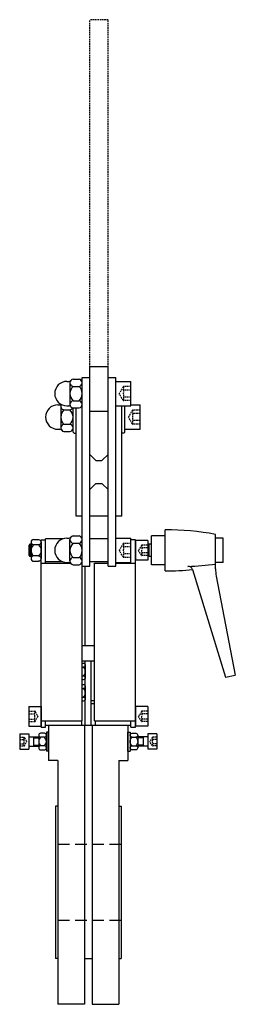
# Model space of a CAD drawing. Header units: millimetres. Extents: x 54 to 195, y 43 to 690.
import ezdxf

# ---------------------------------------------------------------- set-up
doc = ezdxf.new("R2010")
doc.units = ezdxf.units.MM
doc.linetypes.add('TRAZOS', pattern=[0.75, 0.5, -0.25])
doc.layers.add('CYL-XDP050B', color=7, linetype='Continuous')

msp = doc.modelspace()

# ---------------------------------------------------------------- linework, layer by layer
at = {"layer": 'CYL-XDP050B', "linetype": 'TRAZOS', "ltscale": 2}
for p, q in [((99.97, 461.85), (99.97, 689.83)), ((111.97, 689.83), (99.97, 689.83)), ((111.97, 461.85), (111.97, 689.83)), ((121.9, 448.82), (119.33, 444.37)), ((126.97, 448.95), (122.11, 448.95)), ((126.97, 446.66), (122.22, 446.66)), ((121.9, 439.92), (119.33, 444.37)), ((126.97, 439.8), (122.11, 439.8)), ((126.97, 442.08), (122.22, 442.08)), ((127.9, 433.39), (125.33, 428.94)), ((132.97, 433.52), (128.11, 433.52)), ((127.9, 424.49), (125.33, 428.94)), ((132.97, 431.23), (128.22, 431.23)), ((132.97, 426.66), (128.22, 426.66)), ((132.97, 424.37), (128.11, 424.37)), ((121.9, 345.89), (119.33, 341.44)), ((126.97, 346.02), (122.11, 346.02)), ((126.97, 343.73), (122.22, 343.73)), ((121.9, 336.99), (119.33, 341.44)), ((126.97, 336.87), (122.11, 336.87)), ((126.97, 339.16), (122.22, 339.16))]:
    msp.add_line(p, q, dxfattribs=at)
at = {"layer": 'CYL-XDP050B'}
for p, q in [((99.97, 331.06), (99.97, 461.85)), ((111.97, 461.85), (99.97, 461.85)), ((111.97, 331.06), (111.97, 461.85)), ((88.97, 453.82), (92.97, 453.82)), ((94.97, 331.06), (94.97, 454.83)), ((94.97, 454.83), (99.97, 454.83)), ((111.97, 454.83), (116.97, 454.83)), ((116.97, 331.06), (116.97, 454.83)), ((84.97, 452.37), (86.31, 452.37)), ((86.97, 451.46), (86.97, 437.28)), ((88.97, 449.1), (92.97, 449.1)), ((116.97, 452.37), (126.97, 452.37)), ((126.97, 436.37), (126.97, 452.37)), ((88.97, 439.65), (92.97, 439.65)), ((78.97, 436.94), (80.31, 436.94)), ((80.97, 436.03), (80.97, 421.86)), ((82.97, 433.67), (86.97, 433.67)), ((84.97, 436.37), (86.31, 436.37)), ((88.97, 419.14), (88.97, 434.92)), ((88.97, 434.92), (92.97, 434.92)), ((90.97, 363.94), (90.97, 434.92)), ((116.97, 436.37), (126.97, 436.37)), ((120.97, 363.94), (120.97, 436.37)), ((122.97, 419.14), (122.97, 436.37)), ((126.97, 436.94), (132.97, 436.94)), ((132.97, 420.94), (132.97, 436.94)), ((111.97, 432.65), (99.97, 432.65)), ((78.97, 420.94), (80.31, 420.94)), ((82.97, 424.22), (86.97, 424.22)), ((122.97, 420.94), (132.97, 420.94)), ((82.97, 419.49), (86.97, 419.49)), ((88.97, 419.14), (89.67, 418.44)), ((89.67, 418.44), (90.97, 418.44)), ((122.27, 418.44), (120.97, 418.44)), ((122.97, 419.14), (122.27, 418.44)), ((103.97, 400.41), (99.97, 404.41)), ((111.97, 404.41), (107.97, 400.41)), ((103.97, 400.41), (107.97, 400.41)), ((103.97, 385.41), (99.97, 381.41)), ((103.97, 385.41), (107.97, 385.41)), ((107.97, 385.41), (111.97, 381.41)), ((94.97, 363.94), (90.97, 363.94)), ((111.97, 363.94), (99.97, 363.94)), ((120.97, 363.94), (116.97, 363.94)), ((84.97, 349.44), (86.31, 349.44)), ((88.97, 350.89), (92.97, 350.89)), ((116.97, 349.44), (126.97, 349.44)), ((140.47, 331.94), (140.47, 350.94)), ((149.47, 350.94), (140.47, 350.94)), ((149.47, 327.94), (149.47, 354.94)), ((182.47, 329.33), (182.47, 351.94)), ((187.47, 349.44), (182.47, 349.44)), ((187.47, 333.44), (187.47, 349.44)), ((86.97, 334.36), (86.97, 348.53)), ((88.97, 346.17), (92.97, 346.17)), ((140.47, 345.44), (137.97, 345.44)), ((138.97, 344.69), (137.97, 344.69)), ((138.97, 337.44), (138.97, 345.44)), ((88.97, 336.72), (92.97, 336.72)), ((138.97, 338.19), (137.97, 338.19)), ((140.47, 337.44), (137.97, 337.44)), ((84.97, 333.44), (86.31, 333.44)), ((88.97, 331.99), (92.97, 331.99)), ((94.97, 331.06), (99.97, 331.06)), ((111.97, 331.06), (116.97, 331.06)), ((116.97, 333.44), (126.97, 333.44)), ((149.47, 331.94), (140.47, 331.94)), ((187.47, 333.44), (182.47, 333.44)), ((167.47, 328.83), (189.09, 258.21)), ((182.92, 324.6), (195.47, 259.44)), ((189.09, 258.21), (195.47, 259.44))]:
    msp.add_line(p, q, dxfattribs=at)
for points in [[(126.97, 332.94), (126.97, 349.44)], [(60.72, 345.44), (59.97, 344.69)], [(61.47, 344.69), (59.97, 344.69)], [(59.97, 344.69), (59.97, 338.19)], [(61.47, 345.44), (60.72, 345.44)], [(60.72, 345.44), (60.72, 337.44)], [(61.47, 346.84), (61.47, 336.05)], [(63.09, 348.63), (66.34, 348.63)], [(66.34, 345.04), (63.09, 345.04)], [(67.97, 225.44), (67.97, 348.44)], [(67.97, 348.44), (70.97, 348.44)], [(67.97, 346.84), (67.97, 336.05)], [(82.18, 348.94), (70.97, 348.94)], [(70.97, 332.94), (70.97, 348.94)], [(94.97, 348.94), (94.93, 348.94)], [(111.97, 348.94), (99.97, 348.94)], [(129.97, 348.44), (126.97, 348.44)], [(129.97, 225.44), (129.97, 348.44)], [(137.97, 347.94), (129.97, 347.94)], [(129.97, 347.94), (129.97, 334.94)], [(137.97, 347.94), (137.97, 334.94)], [(61.47, 338.19), (59.97, 338.19)], [(59.97, 338.19), (60.72, 337.44)], [(61.47, 337.44), (60.72, 337.44)], [(66.34, 337.85), (63.09, 337.85)], [(63.09, 334.25), (66.34, 334.25)], [(67.97, 332.94), (87.43, 332.94)], [(82.18, 333.94), (70.97, 333.94)], [(94.51, 332.94), (94.97, 332.94)], [(94.97, 333.94), (94.93, 333.94)], [(94.97, 229.44), (94.97, 332.94)], [(96.97, 278.94), (96.97, 331.06)], [(111.97, 333.94), (99.97, 333.94)], [(102.97, 229.44), (102.97, 332.94)], [(102.97, 332.94), (111.97, 332.94)], [(116.97, 332.94), (129.97, 332.94)], [(137.97, 334.94), (129.97, 334.94)], [(94.97, 278.94), (102.97, 278.94)], [(94.97, 268.94), (102.97, 268.94)], [(96.97, 226.44), (96.97, 268.94)], [(96.97, 266.09), (96.97, 257.8)], [(100.97, 226.44), (100.97, 268.94)], [(94.97, 264.71), (95.72, 264.71)], [(94.97, 259.18), (95.72, 259.18)], [(94.97, 250.71), (95.72, 250.71)], [(96.97, 252.09), (96.97, 243.8)], [(94.97, 245.18), (95.72, 245.18)], [(100.97, 242.94), (102.97, 242.94)], [(100.97, 240.94), (102.97, 240.94)], [(59.97, 238.94), (67.97, 238.94)], [(59.97, 238.94), (59.97, 225.94)], [(67.97, 238.94), (67.97, 225.94)], [(137.97, 238.94), (129.97, 238.94)], [(129.97, 238.94), (129.97, 225.94)], [(137.97, 238.94), (137.97, 225.94)], [(67.97, 229.44), (94.97, 229.44)], [(70.97, 225.44), (70.97, 229.44)], [(126.97, 226.44), (70.97, 226.44)], [(72.97, 226.44), (72.97, 218.32)], [(94.47, 229.44), (94.47, 226.44)], [(96.47, 226.44), (96.47, 43.44)], [(101.47, 226.44), (101.47, 43.44)], [(102.97, 229.44), (129.97, 229.44)], [(103.47, 229.44), (103.47, 226.44)], [(124.97, 226.44), (124.97, 218.32)], [(126.97, 225.44), (126.97, 229.44)], [(53.97, 220.94), (53.97, 210.94)], [(53.97, 220.94), (59.97, 220.94)], [(59.97, 225.94), (67.97, 225.94)], [(59.97, 220.94), (59.97, 210.94)], [(66.47, 220.09), (66.47, 211.8)], [(67.97, 225.44), (70.97, 225.44)], [(71.47, 222.19), (71.47, 218.94)], [(72.97, 222.19), (71.47, 222.19)], [(71.47, 220.09), (71.47, 211.8)], [(72.97, 209.69), (72.97, 222.19)], [(124.97, 209.69), (124.97, 222.19)], [(124.97, 222.19), (126.47, 222.19)], [(126.47, 222.19), (126.47, 218.94)], [(126.47, 220.09), (126.47, 211.8)], [(126.97, 225.44), (129.97, 225.44)], [(137.97, 225.94), (129.97, 225.94)], [(131.47, 220.09), (131.47, 211.8)], [(137.97, 220.94), (137.97, 210.94)], [(143.97, 220.94), (137.97, 220.94)], [(143.97, 220.94), (143.97, 210.94)], [(59.97, 218.94), (66.47, 218.94)], [(62.97, 218.94), (62.97, 212.94)], [(62.97, 218.32), (66.47, 218.32)], [(62.97, 213.57), (66.47, 213.57)], [(70.22, 218.71), (67.72, 218.71)], [(72.97, 218.32), (72.97, 213.57)], [(72.97, 218.32), (72.97, 213.57)], [(72.97, 213.57), (72.97, 203.44)], [(124.97, 218.32), (124.97, 213.57)], [(124.97, 213.57), (124.97, 203.44)], [(127.72, 218.71), (130.22, 218.71)], [(137.97, 218.94), (131.47, 218.94)], [(134.97, 218.32), (131.47, 218.32)], [(134.97, 213.57), (131.47, 213.57)], [(134.97, 218.94), (134.97, 212.94)], [(53.97, 210.94), (59.97, 210.94)], [(59.97, 212.94), (66.47, 212.94)], [(70.22, 213.18), (67.72, 213.18)], [(71.47, 212.94), (71.47, 209.69)], [(72.97, 209.69), (71.47, 209.69)], [(124.97, 209.69), (126.47, 209.69)], [(126.47, 212.94), (126.47, 209.69)], [(127.72, 213.18), (130.22, 213.18)], [(137.97, 212.94), (131.47, 212.94)], [(143.97, 210.94), (137.97, 210.94)], [(78.97, 203.44), (72.97, 203.44)], [(78.97, 203.44), (78.97, 43.44)], [(118.97, 203.44), (118.97, 43.44)], [(118.97, 203.44), (124.97, 203.44)], [(78.97, 173.44), (77.47, 173.44)], [(77.47, 173.44), (77.47, 148.44)], [(118.97, 173.44), (120.47, 173.44)], [(120.47, 173.44), (120.47, 148.44)], [(77.47, 148.44), (77.47, 98.44)], [(120.47, 148.44), (120.47, 98.44)], [(77.47, 98.44), (77.47, 89.44)], [(120.47, 98.44), (120.47, 73.44)], [(77.47, 89.44), (77.47, 75.44)], [(77.47, 75.44), (77.47, 73.44)], [(78.97, 73.44), (77.47, 73.44)], [(96.47, 73.44), (101.47, 73.44)], [(118.97, 73.44), (120.47, 73.44)], [(96.47, 43.44), (78.97, 43.44)], [(101.47, 43.44), (118.97, 43.44)]]:
    msp.add_lwpolyline(points, dxfattribs=at)
for points in [[(63.09, 348.63, 0.904033), (63.09, 345.04, 0.452017), (63.09, 337.85, 0.904033), (63.09, 334.25)], [(66.34, 348.63, -0.904033), (66.34, 345.04, -0.452017), (66.34, 337.85, -0.904033), (66.34, 334.25)], [(94.97, 267.47), (95.72, 267.47, -0.904977), (95.72, 264.71, -0.452489), (95.72, 259.18, -0.904977), (95.72, 256.42), (94.97, 256.42)], [(94.97, 253.47), (95.72, 253.47, -0.904977), (95.72, 250.71, -0.452489), (95.72, 245.18, -0.904977), (95.72, 242.42), (94.97, 242.42)]]:
    msp.add_lwpolyline(points, format="xyb", dxfattribs=at)
at = {"layer": 'CYL-XDP050B', "linetype": 'TRAZOS', "ltscale": 2}
for points in [[(133.9, 344.75), (131.99, 341.44)], [(137.97, 344.87), (134.11, 344.87)], [(137.97, 343.16), (134.22, 343.16)], [(133.9, 338.14), (131.99, 341.44)], [(137.97, 338.01), (134.11, 338.01)], [(137.97, 339.73), (134.22, 339.73)], [(59.97, 235.87), (63.82, 235.87)], [(59.97, 234.16), (63.72, 234.16)], [(64.04, 235.75), (65.95, 232.44)], [(133.9, 235.75), (131.99, 232.44)], [(137.97, 235.87), (134.11, 235.87)], [(137.97, 234.16), (134.22, 234.16)], [(59.97, 230.73), (63.72, 230.73)], [(59.97, 229.01), (63.82, 229.01)], [(64.04, 229.14), (65.95, 232.44)], [(133.9, 229.14), (131.99, 232.44)], [(137.97, 229.01), (134.11, 229.01)], [(137.97, 230.73), (134.22, 230.73)], [(53.97, 218.8), (56.82, 218.8)], [(53.97, 217.37), (56.72, 217.37)], [(53.97, 214.51), (56.72, 214.51)], [(57.04, 218.68), (58.62, 215.94)], [(57.04, 213.21), (58.62, 215.94)], [(140.9, 218.68), (139.32, 215.94)], [(140.9, 213.21), (139.32, 215.94)], [(143.97, 218.8), (141.11, 218.8)], [(143.97, 217.37), (141.22, 217.37)], [(143.97, 214.51), (141.22, 214.51)], [(53.97, 213.08), (56.82, 213.08)], [(143.97, 213.08), (141.11, 213.08)]]:
    msp.add_lwpolyline(points, dxfattribs=at)
for points in [[(134.11, 344.87, 0.267949), (133.9, 344.75)], [(134.22, 344.87, 0.291545), (134.22, 343.16)], [(134.22, 343.16, 0.145773), (134.22, 339.73)], [(133.9, 338.14, 0.267949), (134.11, 338.01)], [(134.22, 339.73, 0.291545), (134.22, 338.01)], [(63.72, 234.16, 0.291545), (63.72, 235.87)], [(63.72, 230.73, 0.145773), (63.72, 234.16)], [(64.04, 235.75, 0.267949), (63.82, 235.87)], [(134.11, 235.87, 0.267949), (133.9, 235.75)], [(134.22, 235.87, 0.291545), (134.22, 234.16)], [(134.22, 234.16, 0.145773), (134.22, 230.73)], [(63.72, 229.01, 0.291545), (63.72, 230.73)], [(63.82, 229.01, 0.267949), (64.04, 229.14)], [(133.9, 229.14, 0.267949), (134.11, 229.01)], [(134.22, 230.73, 0.291545), (134.22, 229.01)], [(56.72, 217.37, 0.34965), (56.72, 218.8)], [(56.72, 214.51, 0.174825), (56.72, 217.37)], [(56.72, 213.08, 0.34965), (56.72, 214.51)], [(57.04, 218.68, 0.267949), (56.82, 218.8)], [(141.11, 218.8, 0.267949), (140.9, 218.68)], [(141.22, 218.8, 0.34965), (141.22, 217.37)], [(141.22, 217.37, 0.174825), (141.22, 214.51)], [(141.22, 214.51, 0.34965), (141.22, 213.08)], [(56.82, 213.08, 0.267949), (57.04, 213.21)], [(140.9, 213.21, 0.267949), (141.11, 213.08)]]:
    msp.add_lwpolyline(points, format="xyb", dxfattribs=at)
at = {"layer": 'CYL-XDP050B'}
for points in [[(67.72, 218.71, 0.452489), (67.72, 213.18, 0.904977), (67.72, 210.42), (70.22, 210.42, 0.904977), (70.22, 213.18, 0.452489), (70.22, 218.71, 0.904977), (70.22, 221.47), (67.72, 221.47, 0.904977)], [(130.22, 218.71, -0.452489), (130.22, 213.18, -0.904977), (130.22, 210.42), (127.72, 210.42, -0.904977), (127.72, 213.18, -0.452489), (127.72, 218.71, -0.904977), (127.72, 221.47), (130.22, 221.47, -0.904977)]]:
    msp.add_lwpolyline(points, format="xyb", close=True, dxfattribs=at)
at = {"layer": 'CYL-XDP050B', "linetype": 'TRAZOS', "ltscale": 15}
for points in [[(120.47, 148.44), (77.47, 148.44)], [(120.47, 98.44), (77.47, 98.44)]]:
    msp.add_lwpolyline(points, dxfattribs=at)
at = {"layer": 'CYL-XDP050B'}
for centre, radius, start, end in [((86.31, 453.87), 1.5, 270, 321.73293), ((89.36, 451.46), 2.4, 99.50011, 260.49989), ((92.57, 451.46), 2.4, 279.50011, 80.49989), ((84.97, 444.37), 8, 90, 270), ((93.55, 444.37), 6.58, 134.11602, 225.88398), ((88.39, 444.37), 6.58, 314.11602, 45.88398), ((89.36, 437.28), 2.4, 99.50011, 260.49989), ((92.57, 437.28), 2.4, 279.50011, 80.49989), ((78.97, 428.94), 8, 90, 270), ((80.31, 438.44), 1.5, 270, 309.4624), ((83.36, 436.03), 2.4, 149.1306, 260.49989), ((87.55, 428.94), 6.58, 134.11602, 225.88398), ((86.31, 434.87), 1.5, 38.26707, 90), ((86.57, 436.03), 2.4, 279.50011, 333.90649), ((82.39, 428.94), 6.58, 314.11602, 45.88398), ((80.31, 419.44), 1.5, 38.26707, 90), ((83.36, 421.86), 2.4, 99.50011, 260.49989), ((86.57, 421.86), 2.4, 279.50011, 80.49989), ((84.97, 341.44), 8, 90, 270), ((86.31, 350.94), 1.5, 270, 321.73293), ((89.36, 348.53), 2.4, 99.50011, 260.49989), ((92.57, 348.53), 2.4, 279.50011, 80.49989), ((149.47, 171.94), 183, 79.61114, 90), ((93.55, 341.44), 6.58, 134.11602, 225.88398), ((88.39, 341.44), 6.58, 314.11602, 45.88398), ((89.36, 334.36), 2.4, 99.50011, 260.49989), ((92.57, 334.36), 2.4, 279.50011, 80.49989), ((86.31, 331.94), 1.5, 38.26707, 90), ((158.94, 512.02), 181.16, 271.70888, 277.46174), ((164.6, 327.95), 3, 17.02049, 94.88703), ((149.47, 510.94), 183, 270, 275.64478), ((207.47, 329.33), 25, 180, 190.90127)]:
    msp.add_arc(centre, radius, start, end, dxfattribs=at)
at = {"layer": 'CYL-XDP050B', "linetype": 'TRAZOS', "ltscale": 2}
for centre, radius, start, end in [((122.11, 448.7), 0.25, 90, 150), ((124.71, 447.8), 2.74, 155.3405, 204.6595), ((132.56, 444.37), 10.59, 167.52584, 192.47416), ((122.11, 440.05), 0.25, 210, 270), ((124.71, 440.94), 2.74, 155.3405, 204.6595), ((128.11, 433.27), 0.25, 90, 150), ((130.71, 432.37), 2.74, 155.3405, 204.6595), ((138.56, 428.94), 10.59, 167.52584, 192.47416), ((130.71, 425.51), 2.74, 155.3405, 204.6595), ((128.11, 424.62), 0.25, 210, 270), ((122.11, 345.77), 0.25, 90, 150), ((124.71, 344.87), 2.74, 155.3405, 204.6595), ((132.56, 341.44), 10.59, 167.52584, 192.47416), ((122.11, 337.12), 0.25, 210, 270), ((124.71, 338.01), 2.74, 155.3405, 204.6595)]:
    msp.add_arc(centre, radius, start, end, dxfattribs=at)

doc.saveas('drawing.dxf')
